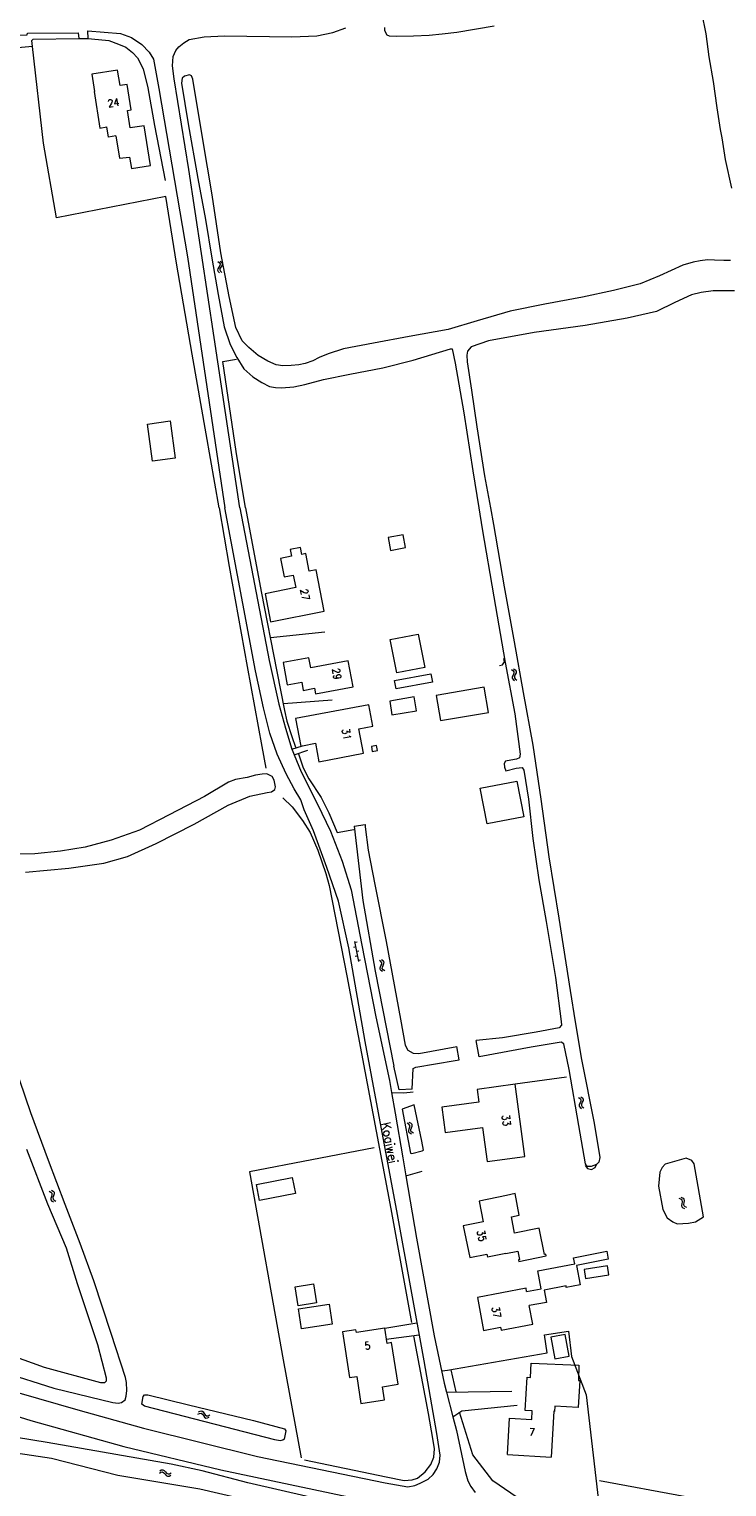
# Model space of a CAD drawing. Header units: metres. Extents: x 189705 to 199106, y 581686 to 588448.
# Tile 67 of 256: x 190660 to 190810, y 585789 to 586103. Entities that reach past the tile are written whole.
import ezdxf

# ---------------------------------------------------------------- set-up
doc = ezdxf.new("R2010")
doc.units = ezdxf.units.M
doc.layers.add('B-WA-OG-GBKN-G', color=7, linetype='Continuous', lineweight=18)
doc.styles.add('Style-STANDARD', font='STANDARD.shx')

msp = doc.modelspace()

# ---------------------------------------------------------------- linework, layer by layer
at = {"layer": 'B-WA-OG-GBKN-G'}
for p, q in [((190700.575, 586053.174), (190700.88, 586052.903)), ((190700.88, 586052.903), (190701.031, 586052.612)), ((190701.031, 586052.612), (190700.971, 586052.291)), ((190701.067, 586053.243), (190701.374, 586052.975)), ((190701.374, 586052.975), (190701.526, 586052.685)), ((190701.526, 586052.685), (190701.463, 586052.353)), ((190700.536, 586051.592), (190700.473, 586051.269)), ((190700.473, 586051.269), (190700.628, 586050.97)), ((190700.755, 586051.937), (190700.536, 586051.592)), ((190700.628, 586050.97), (190700.935, 586050.7)), ((190700.971, 586052.291), (190700.755, 586051.937)), ((190701.03, 586051.662), (190700.966, 586051.339)), ((190700.966, 586051.339), (190701.119, 586051.039)), ((190701.247, 586052.008), (190701.03, 586051.662)), ((190701.119, 586051.039), (190701.426, 586050.769)), ((190701.463, 586052.353), (190701.247, 586052.008)), ((190763.895, 585965.152), (190764.233, 585964.925)), ((190764.233, 585964.925), (190764.421, 585964.656)), ((190764.373, 585965.286), (190764.713, 585965.062)), ((190764.421, 585964.656), (190764.405, 585964.33)), ((190764.713, 585965.062), (190764.903, 585964.795)), ((190764.885, 585964.457), (190764.716, 585964.087)), ((190764.903, 585964.795), (190764.885, 585964.457)), ((190764.068, 585963.579), (190764.048, 585963.251)), ((190764.048, 585963.251), (190764.242, 585962.974)), ((190764.239, 585963.95), (190764.068, 585963.579)), ((190764.405, 585964.33), (190764.239, 585963.95)), ((190764.242, 585962.974), (190764.583, 585962.748)), ((190764.548, 585963.714), (190764.528, 585963.386)), ((190764.528, 585963.386), (190764.72, 585963.109)), ((190764.716, 585964.087), (190764.548, 585963.714)), ((190764.72, 585963.109), (190765.061, 585962.883)), ((190730.297, 585905.301), (190729.806, 585905.208)), ((190730.074, 585906.48), (190730.892, 585902.157)), ((190730.603, 585906.376), (190730.111, 585906.283)), ((190730.669, 585903.336), (190730.178, 585903.243)), ((190730.975, 585904.411), (190730.483, 585904.318)), ((190731.346, 585902.446), (190730.855, 585902.353)), ((190735.757, 585902.183), (190735.418, 585902.412)), ((190735.753, 585901.205), (190735.924, 585901.576)), ((190735.946, 585901.905), (190735.757, 585902.183)), ((190736.236, 585902.314), (190735.897, 585902.543)), ((190735.924, 585901.576), (190735.946, 585901.905)), ((190736.232, 585901.339), (190736.405, 585901.708)), ((190736.427, 585902.036), (190736.236, 585902.314)), ((190736.405, 585901.708), (190736.427, 585902.036)), ((190735.561, 585900.498), (190735.582, 585900.836)), ((190735.749, 585900.23), (190735.561, 585900.498)), ((190735.582, 585900.836), (190735.753, 585901.205)), ((190736.087, 585900.003), (190735.749, 585900.23)), ((190736.043, 585900.634), (190736.062, 585900.96)), ((190736.229, 585900.364), (190736.043, 585900.634)), ((190736.062, 585900.96), (190736.232, 585901.339)), ((190736.566, 585900.134), (190736.229, 585900.364)), ((190778.375, 585872.877), (190778.71, 585872.645)), ((190778.526, 585871.302), (190778.502, 585870.974)), ((190778.502, 585870.974), (190778.692, 585870.695)), ((190778.702, 585871.67), (190778.526, 585871.302)), ((190778.692, 585870.695), (190779.029, 585870.464)), ((190778.873, 585872.048), (190778.702, 585871.67)), ((190778.71, 585872.645), (190778.894, 585872.373)), ((190778.855, 585873.005), (190779.192, 585872.776)), ((190778.894, 585872.373), (190778.873, 585872.048)), ((190779.008, 585871.431), (190778.984, 585871.102)), ((190778.984, 585871.102), (190779.171, 585870.823)), ((190779.181, 585871.8), (190779.008, 585871.431)), ((190779.171, 585870.823), (190779.509, 585870.592)), ((190779.355, 585872.168), (190779.181, 585871.8)), ((190779.192, 585872.776), (190779.377, 585872.506)), ((190779.377, 585872.506), (190779.355, 585872.168)), ((190741.769, 585867.089), (190741.408, 585867.281)), ((190741.987, 585866.833), (190741.769, 585867.089)), ((190742.231, 585867.271), (190741.87, 585867.462)), ((190742.451, 585867.015), (190742.231, 585867.271)), ((190742.464, 585866.686), (190742.451, 585867.015)), ((190741.739, 585865.732), (190741.869, 585866.117)), ((190741.754, 585865.393), (190741.739, 585865.732)), ((190741.97, 585865.147), (190741.754, 585865.393)), ((190741.869, 585866.117), (190742, 585866.504)), ((190742.33, 585864.957), (190741.97, 585865.147)), ((190742, 585866.504), (190741.987, 585866.833)), ((190742.203, 585865.906), (190742.331, 585866.301)), ((190742.219, 585865.58), (190742.203, 585865.906)), ((190742.433, 585865.331), (190742.219, 585865.58)), ((190742.331, 585866.301), (190742.464, 585866.686)), ((190742.792, 585865.139), (190742.433, 585865.331)), ((190664.193, 585852.637), (190664.554, 585852.448)), ((190664.665, 585851.479), (190664.536, 585851.092)), ((190664.554, 585852.448), (190664.77, 585852.201)), ((190664.654, 585852.823), (190665.016, 585852.636)), ((190664.789, 585851.875), (190664.665, 585851.479)), ((190664.77, 585852.201), (190664.789, 585851.875)), ((190665.125, 585851.667), (190664.998, 585851.279)), ((190664.998, 585851.279), (190665.014, 585850.95)), ((190665.016, 585852.636), (190665.233, 585852.392)), ((190665.252, 585852.053), (190665.125, 585851.667)), ((190665.233, 585852.392), (190665.252, 585852.053)), ((190800.902, 585851.135), (190800.518, 585851.273)), ((190664.536, 585851.092), (190664.551, 585850.764)), ((190664.551, 585850.764), (190664.774, 585850.51)), ((190664.774, 585850.51), (190665.136, 585850.322)), ((190665.014, 585850.95), (190665.234, 585850.696)), ((190665.234, 585850.696), (190665.597, 585850.508)), ((190800.47, 585850.89), (190800.086, 585851.028)), ((190800.723, 585850.667), (190800.47, 585850.89)), ((190800.633, 585849.542), (190800.708, 585849.942)), ((190800.696, 585849.209), (190800.633, 585849.542)), ((190800.944, 585848.995), (190800.696, 585849.209)), ((190800.708, 585849.942), (190800.782, 585850.343)), ((190800.782, 585850.343), (190800.723, 585850.667)), ((190801.156, 585850.913), (190800.902, 585851.135)), ((190801.328, 585848.859), (190800.944, 585848.995)), ((190801.068, 585849.78), (190801.139, 585850.189)), ((190801.13, 585849.46), (190801.068, 585849.78)), ((190801.377, 585849.243), (190801.13, 585849.46)), ((190801.139, 585850.189), (190801.215, 585850.589)), ((190801.215, 585850.589), (190801.156, 585850.913)), ((190801.76, 585849.104), (190801.377, 585849.243)), ((190696.267, 585804.551), (190696.636, 585804.725)), ((190696.397, 585805.031), (190696.764, 585805.207)), ((190696.636, 585804.725), (190696.963, 585804.748)), ((190696.764, 585805.207), (190697.09, 585805.233)), ((190696.963, 585804.748), (190697.234, 585804.567)), ((190697.09, 585805.233), (190697.371, 585805.044)), ((190697.234, 585804.567), (190697.475, 585804.229)), ((190697.371, 585805.044), (190697.603, 585804.709)), ((190697.475, 585804.229), (190697.705, 585803.892)), ((190697.603, 585804.709), (190697.836, 585804.374)), ((190697.836, 585804.374), (190698.107, 585804.188)), ((190698.107, 585804.188), (190698.443, 585804.21)), ((190698.443, 585804.21), (190698.812, 585804.386)), ((190697.705, 585803.892), (190697.977, 585803.707)), ((190697.977, 585803.707), (190698.313, 585803.731)), ((190698.313, 585803.731), (190698.682, 585803.907)), ((190687.944, 585791.804), (190688.292, 585792.017)), ((190688.021, 585792.295), (190688.367, 585792.51)), ((190688.292, 585792.017), (190688.615, 585792.075)), ((190688.367, 585792.51), (190688.689, 585792.571)), ((190688.615, 585792.075), (190688.904, 585791.924)), ((190688.689, 585792.571), (190688.989, 585792.413)), ((190688.904, 585791.924), (190689.18, 585791.614)), ((190688.989, 585792.413), (190689.255, 585792.105)), ((190689.18, 585791.614), (190689.445, 585791.305)), ((190689.255, 585792.105), (190689.523, 585791.797)), ((190689.523, 585791.797), (190689.813, 585791.642)), ((190689.813, 585791.642), (190690.144, 585791.701)), ((190690.144, 585791.701), (190690.492, 585791.915)), ((190689.445, 585791.305), (190689.735, 585791.149)), ((190689.735, 585791.149), (190690.067, 585791.21)), ((190690.067, 585791.21), (190690.415, 585791.424))]:
    msp.add_line(p, q, dxfattribs=at)
at = {"layer": 'B-WA-OG-GBKN-G', "flags": 128}
for points in [[(190804.865, 586106.875), (190805.801, 586102.24), (190806.516, 586097.249), (190807.431, 586091.959), (190808.222, 586086.287)], [(190612.093, 586096.981), (190629.375, 586099.844), (190629.43, 586098.804), (190642.17, 586100.735), (190648.314, 586101.42), (190655.169, 586101.854), (190659.46, 586101.998), (190659.484, 586102.379), (190670.429, 586102.474), (190670.612, 586101.256), (190672.593, 586101.264), (190672.535, 586102.89), (190679.546, 586102.333), (190681.912, 586101.48), (190684.154, 586099.914), (190685.734, 586098.294), (190686.681, 586096.749), (190687.824, 586090.428), (190694.02, 586054.18), (190702.043, 586000)], [(190705.341, 586000), (190699.782, 586036.727), (190694.272, 586072.978), (190691.169, 586092.525), (190690.776, 586095.317), (190690.919, 586097.35), (190691.473, 586098.647), (190692.155, 586099.412), (190693.218, 586100.331), (190694.358, 586100.996), (190697.581, 586101.594), (190701.999, 586101.789), (190716.551, 586101.593), (190721.933, 586101.843), (190725.358, 586102.517), (190728.148, 586103.57)], [(190736.532, 586103.577), (190736.511, 586102.929), (190736.988, 586102.053), (190737.545, 586101.832), (190739.035, 586101.757), (190742.807, 586101.801), (190746.119, 586101.988), (190748.97, 586102.254), (190752.127, 586102.61), (190760.178, 586103.953)], [(190660.575, 586099.542), (190660.43, 586100.809), (190660.733, 586101.064), (190670.612, 586101.256)], [(190672.593, 586101.264), (190673.329, 586101.14), (190677.014, 586100.774), (190679.15, 586099.995), (190680.727, 586099.341), (190682.129, 586098.203), (190683.252, 586097.04), (190684.48, 586094.708), (190685.462, 586090.622), (190686.868, 586082.448), (190689.203, 586070.645)], [(190660.575, 586099.542), (190642.463, 586097.84), (190637.132, 586097.336), (190614.848, 586094.071), (190615.783, 586088.943)], [(190700.82, 586000), (190698.066, 586015.94), (190694.997, 586033.176), (190691.665, 586052.773), (190689.318, 586067.192), (190665.796, 586062.55), (190662.961, 586078.694), (190660.575, 586099.542)], [(190684.666, 586082.421), (190681.681, 586081.947), (190681.079, 586085.734), (190681.862, 586085.858), (190680.994, 586091.318), (190679.468, 586091.075), (190678.94, 586094.399), (190673.373, 586093.515)], [(190673.373, 586093.515), (190673.964, 586089.802), (190673.865, 586089.786)], [(190811.19, 586053.373), (190809.723, 586053.383), (190807.709, 586053.446), (190806.229, 586053.468), (190804.603, 586053.317), (190803.125, 586052.994), (190800.891, 586052.343), (190795.816, 586050.085), (190791.695, 586048.348), (190785.934, 586046.857), (190779.235, 586045.426), (190771.119, 586043.906), (190763.61, 586042.403), (190756.51, 586040.339), (190750.268, 586038.477), (190741.859, 586036.962), (190734.122, 586035.494), (190727.648, 586034.288), (190724.372, 586033.249), (190722.417, 586032.444), (190721.023, 586031.709), (190719.41, 586031.114), (190718.017, 586030.848), (190716.397, 586030.683), (190714.604, 586030.665), (190713.127, 586030.883), (190711.332, 586031.614), (190709.231, 586032.833), (190707.269, 586034.591), (190705.837, 586036.06), (190704.438, 586038.879), (190702.981, 586045.559), (190701.175, 586055.015), (190699.317, 586067.551), (190697.319, 586079.442), (190695.169, 586092.465), (190694.848, 586093.207), (190694.486, 586093.427), (190693.399, 586093.118)], [(190693.399, 586093.118), (190692.858, 586092.715), (190692.698, 586091.596), (190694.149, 586082.816), (190696.227, 586071.054), (190697.899, 586062.192), (190699.246, 586053.825), (190700.614, 586046.018), (190701.963, 586039.079), (190703.222, 586035.206), (190704.66, 586032.439), (190706.201, 586030.016), (190708.112, 586028.279), (190710.043, 586027.03), (190711.68, 586026.21), (190713, 586025.987), (190714.323, 586025.928), (190716.947, 586026.091), (190719.355, 586026.608), (190723.335, 586027.657), (190729.04, 586028.848), (190736.188, 586030.22), (190742.682, 586031.869), (190750.726, 586034.323), (190751.131, 586034.317), (190751.768, 586031.21), (190753.634, 586020.481), (190755.557, 586007.977), (190756.84, 586000)], [(190673.865, 586089.786), (190675.117, 586081.914), (190676.604, 586082.151)], [(190808.222, 586086.287), (190808.892, 586081.614), (190809.296, 586079.779), (190810.04, 586075.132), (190811.394, 586068.923)], [(190678.594, 586080.21), (190676.954, 586079.949), (190676.604, 586082.151)], [(190681.526, 586075.676), (190681.922, 586073.185), (190686.03, 586073.838), (190684.666, 586082.421)], [(190678.594, 586080.21), (190679.378, 586075.4), (190681.526, 586075.676)], [(190812.037, 586046.82), (190809.709, 586046.842), (190807.419, 586046.792), (190804.832, 586046.473), (190802.77, 586045.93), (190799.12, 586044.303), (190795.184, 586042.374), (190788.896, 586040.924), (190779.775, 586039.367), (190768.829, 586037.824), (190758.963, 586036.057), (190755.187, 586034.751), (190754.423, 586033.837), (190754.247, 586032.959), (190754.349, 586031.529), (190755.287, 586025.418), (190756.425, 586017.484), (190758.116, 586006.901), (190759.388, 586000)], [(190706.536, 586000), (190704.532, 586012.181), (190701.658, 586031.552), (190704.603, 586032.072)], [(190690.251, 586018.754), (190691.365, 586010.756), (190686.479, 586010.076), (190685.365, 586018.074), (190690.251, 586018.754)], [(190657.64, 585809.137), (190670.38, 585805.465), (190684.546, 585801.555), (190709.149, 585795.393), (190736.668, 585789.747), (190741.53, 585788.885), (190743.025, 585789.155), (190744.213, 585789.676), (190745.931, 585790.533), (190746.986, 585791.51), (190747.811, 585792.789), (190748.404, 585794.218), (190748.515, 585795.693), (190747.777, 585800.383), (190745.065, 585816.053), (190739.305, 585847.641), (190732.366, 585884.906), (190728.842, 585905.089), (190726.571, 585915.173), (190724.104, 585922.412), (190721.171, 585930.382), (190719.216, 585934.857), (190718.456, 585937.058), (190717.007, 585939.431), (190715.27, 585942.612), (190713.394, 585946.859), (190711.794, 585951.44), (190710.414, 585956.886), (190708.699, 585964.895), (190702.043, 586000)], [(190700.82, 586000), (190703.043, 585987.34), (190706.911, 585965.79), (190710.049, 585948.575), (190710.888, 585943.859)], [(190705.341, 586000), (190711.672, 585967.111), (190713.707, 585957.658), (190715.136, 585952.492), (190716.539, 585947.99), (190716.766, 585947.429), (190717.039, 585946.756), (190718.541, 585943.054), (190722.047, 585936.132), (190724.88, 585930.27), (190727.39, 585923.844), (190729.312, 585917.642), (190731.628, 585905.728), (190734.645, 585890.215), (190737.565, 585876.504), (190738.012, 585873.921), (190738.79, 585869.431), (190740.455, 585859.815), (190741.119, 585855.977), (190743.452, 585842.503), (190747.266, 585821.436), (190749.36, 585811.248), (190749.861, 585809.315), (190751.248, 585803.967), (190752.013, 585801.014), (190753.938, 585792.195), (190754.469, 585790.168), (190755.142, 585788.957), (190756.046, 585787.645)], [(190706.536, 586000), (190709.932, 585982.003), (190713.274, 585964.715), (190714.967, 585956.276), (190715.474, 585954.02), (190716.502, 585950.729), (190717.314, 585948.426)], [(190756.84, 586000), (190757.571, 585995.459), (190760.101, 585980.807), (190762.566, 585966.632), (190764.603, 585955.62), (190765.769, 585946.91), (190765.607, 585946.124), (190764.996, 585945.826), (190763.786, 585945.571), (190762.635, 585945.38), (190762.327, 585944.85), (190762.374, 585944.073), (190762.662, 585943.292), (190764.901, 585943.878), (190766.233, 585944.001), (190766.538, 585943.468), (190767.565, 585937.193), (190768.486, 585928.715), (190769.805, 585919.82), (190771.403, 585910.777), (190773.404, 585898.696), (190774.649, 585889.209), (190774.664, 585888.452)], [(190759.388, 586000), (190760.05, 585996.406)], [(190760.05, 585996.406), (190762.325, 585982.997), (190764.506, 585971.122), (190766.4, 585960.171), (190768.523, 585948.825), (190770.271, 585937.197), (190771.979, 585924.723), (190774.094, 585911.499), (190776.577, 585895.935), (190777.635, 585889.183), (190778.999, 585881.044), (190781.718, 585867.282), (190782.956, 585859.902), (190782.745, 585858.92), (190782.274, 585858.386), (190781.068, 585857.961), (190780.247, 585857.993), (190779.864, 585858.52), (190778.417, 585866.785), (190776.318, 585878.88), (190775.196, 585884.44), (190774.621, 585884.794), (190768.123, 585883.713), (190756.908, 585881.633)], [(190741.038, 585991.456), (190740.515, 585994.192), (190737.32, 585993.582), (190737.843, 585990.846), (190741.038, 585991.456)], [(190723.47, 585977.71), (190721.74, 585986.61), (190720.28, 585986.33), (190719.54, 585990.14), (190718.69, 585989.98), (190718.4, 585991.47), (190716.18, 585991.05), (190716.48, 585989.56), (190714.1, 585989.1), (190714.86, 585985.12), (190716.84, 585985.49)], [(190716.84, 585985.49), (190717.369, 585982.798), (190710.756, 585981.499), (190711.945, 585975.447), (190723.47, 585977.71)], [(190711.923, 585972.043), (190723.67, 585973.236)], [(190739.142, 585964.415), (190737.736, 585971.608), (190743.803, 585972.794), (190745.209, 585965.6), (190739.142, 585964.415)], [(190729.731, 585961.379), (190728.702, 585967.011), (190720.59, 585965.528), (190720.195, 585967.69), (190714.633, 585966.673), (190715.514, 585961.855), (190718.657, 585962.429), (190718.982, 585960.652), (190721.448, 585961.103), (190721.667, 585959.905), (190729.731, 585961.379)], [(190761.311, 585965.996), (190762, 585966.183), (190762.387, 585966.783), (190762.274, 585967.488)], [(190739.01, 585960.991), (190738.683, 585962.772), (190746.519, 585964.212), (190746.847, 585962.431), (190739.01, 585960.991)], [(190748.561, 585954.131), (190758.942, 585955.857), (190758.036, 585961.302), (190747.656, 585959.576), (190748.561, 585954.131)], [(190714.696, 585957.822), (190725.227, 585958.622)], [(190738.126, 585955.384), (190743.408, 585956.266), (190742.913, 585959.225), (190737.631, 585958.343), (190738.126, 585955.384)], [(190718.806, 585948.697), (190721.622, 585949.233), (190722.376, 585945.266), (190731.951, 585947.085), (190730.948, 585952.363), (190733.993, 585952.942), (190733.115, 585957.562), (190717.323, 585954.56), (190718.45, 585948.63), (190718.806, 585948.697)], [(190716.539, 585947.99), (190718.806, 585948.697)], [(190734.805, 585948.78), (190733.683, 585948.567), (190733.889, 585947.457), (190735.012, 585947.665), (190734.805, 585948.78)], [(190717.039, 585946.756), (190719.989, 585947.769)], [(190717.941, 585946.934), (190718.989, 585943.948), (190720.158, 585941.573), (190722.819, 585937.512), (190724.481, 585934.253), (190726.331, 585930.006), (190729.931, 585930.655)], [(190659.053, 585921.459), (190668.385, 585922.335), (190675.946, 585923.407), (190681.106, 585924.848), (190687.265, 585927.624), (190695.486, 585931.797), (190702.805, 585935.853), (190707.459, 585937.843), (190711.174, 585938.595), (190712.148, 585938.769), (190712.847, 585939.267), (190713.012, 585939.832), (190712.714, 585941.271), (190712.264, 585942.08), (190711.158, 585942.677), (190710.113, 585942.608), (190708.681, 585942.324), (190706.861, 585941.882), (190704.376, 585941.404), (190702.835, 585940.854), (190697.695, 585937.723), (190690.058, 585933.803), (190683.69, 585930.521), (190677.573, 585928.358), (190671.968, 585926.858), (190666.64, 585925.941), (190661.089, 585925.406), (190650.268, 585925.205)], [(190758.655, 585931.865), (190757.177, 585939.545), (190765.097, 585941.07), (190766.575, 585933.389), (190758.655, 585931.865)], [(190714.564, 585937.499), (190716.567, 585935.564), (190718.86, 585932.567), (190720.464, 585929.993), (190722.106, 585926.2), (190723.838, 585921.164), (190724.577, 585918.581), (190728.425, 585899.064), (190737.87, 585848.845), (190742.358, 585824.304)], [(190729.958, 585931.382), (190732.351, 585931.699)], [(190729.958, 585931.382), (190731.826, 585915.332), (190734.484, 585900.069), (190738.519, 585879.614)], [(190732.351, 585931.699), (190732.362, 585931.189), (190733.028, 585926.167), (190734.43, 585918.764), (190736.851, 585906.496), (190739.983, 585889.74), (190740.959, 585884.135), (190741.555, 585883.025), (190742.68, 585882.402), (190743.951, 585882.365), (190752.121, 585883.822)], [(190774.664, 585888.452), (190774.178, 585887.84), (190769.242, 585886.956), (190761.952, 585885.697), (190756.31, 585885.163)], [(190654.315, 585813.636), (190665.21, 585810.151), (190677.899, 585807.044), (190679.077, 585806.935), (190679.777, 585807.035), (190680.569, 585807.669), (190680.789, 585808.441), (190680.932, 585809.685), (190680.866, 585811.381), (190680.615, 585812.422), (190677.537, 585821.93), (190673.823, 585833.281), (190670.887, 585841.34), (190667.624, 585849.762), (190664.057, 585859.245), (190660.242, 585869.528), (190655.471, 585883.451)], [(190752.635, 585880.938), (190752.121, 585883.822)], [(190756.908, 585881.633), (190756.31, 585885.163)], [(190739.65, 585874.53), (190738.519, 585879.614)], [(190742.691, 585879.1), (190743.246, 585879.386), (190751.74, 585880.798), (190752.635, 585880.938)], [(190742.512, 585874.635), (190742.691, 585879.1)], [(190775.78, 585877.195), (190764.717, 585875.711)], [(190738.012, 585873.921), (190740.692, 585873.845), (190742.722, 585874.096)], [(190742.512, 585874.635), (190739.65, 585874.53)], [(190766.815, 585860.146), (190764.717, 585875.711), (190756.485, 585874.602), (190756.861, 585871.811), (190748.863, 585870.733), (190749.598, 585865.285), (190757.643, 585866.369), (190758.631, 585859.043), (190766.815, 585860.146)], [(190742.918, 585871.231), (190740.321, 585870.305)], [(190740.321, 585870.305), (190742.11, 585860.849), (190742.405, 585860.799), (190744.628, 585861.318), (190744.894, 585861.486), (190744.588, 585863.397), (190742.918, 585871.231)], [(190659.289, 585861.724), (190663.818, 585849.924), (190667.821, 585840.415), (190670.189, 585832.749), (190674.613, 585819.575), (190676.486, 585812.374), (190676.442, 585811.631), (190676.118, 585811.29), (190675.309, 585811.302), (190663.198, 585814.642), (190651.744, 585818.702), (190640.961, 585822.355), (190631.152, 585827.407), (190624.141, 585831.191)], [(190734.295, 585862.015), (190707.403, 585856.821), (190714.633, 585816.256), (190718.575, 585795.114)], [(190779.777, 585858.211), (190780.33, 585857.522), (190781.194, 585857.338), (190781.981, 585857.739), (190782.338, 585858.547)], [(190803.351, 585858.55), (190802.791, 585859.261), (190801.575, 585859.739), (190797.037, 585858.428), (190796.393, 585857.764), (190795.884, 585856.754), (190795.594, 585853.713), (190796.555, 585848.663), (190797.517, 585846.915), (190798.695, 585846.025), (190799.671, 585845.62), (190802.063, 585845.715), (190803.597, 585846.06), (190805.346, 585847.125), (190803.351, 585858.55)], [(190709.55, 585850.663), (190708.889, 585854.1), (190716.63, 585855.588), (190717.29, 585852.151), (190709.55, 585850.663)], [(190741.119, 585855.977), (190744.663, 585856.945)], [(190763.889, 585847.081), (190765.597, 585847.441), (190764.724, 585852.11), (190762.807, 585851.706), (190756.915, 585850.464), (190757.832, 585846.007)], [(190757.832, 585846.007), (190753.511, 585845.128), (190754.897, 585838.318)], [(190765.279, 585839.705), (190765.652, 585837.873), (190765.407, 585837.823), (190765.477, 585837.481), (190771.366, 585838.68), (190771.296, 585839.023), (190771.051, 585838.973), (190769.886, 585844.695), (190764.595, 585843.618), (190763.889, 585847.081)], [(190754.897, 585838.318), (190758.621, 585839.076), (190758.758, 585838.401)], [(190762.682, 585839.177), (190758.758, 585838.401)], [(190762.682, 585839.177), (190765.279, 585839.705)], [(190777.575, 585836.935), (190777.311, 585838.244), (190784.443, 585839.696), (190784.797, 585837.943), (190777.928, 585836.616)], [(190767.182, 585831.025), (190770.287, 585831.61), (190769.568, 585835.428), (190777.575, 585836.935)], [(190777.928, 585836.616), (190778.711, 585832.455), (190775.739, 585831.896), (190775.68, 585832.214), (190770.945, 585831.323), (190771.446, 585828.658), (190767.758, 585827.963)], [(190784.937, 585834.599), (190784.637, 585836.546), (190779.573, 585835.766), (190779.873, 585833.819), (190784.937, 585834.599)], [(190721.2, 585832.653), (190721.839, 585828.55), (190717.913, 585827.939), (190717.275, 585832.042), (190721.2, 585832.653)], [(190767.182, 585831.025), (190767.055, 585831.702), (190756.557, 585829.727), (190757.9, 585822.59), (190761.551, 585823.276), (190761.66, 585822.695), (190768.506, 585823.983), (190767.758, 585827.963)], [(190718.59, 585822.94), (190717.937, 585827.248), (190724.601, 585828.257), (190725.254, 585823.948), (190718.59, 585822.94)], [(190739.447, 585810.99), (190738.059, 585819.972), (190737.074, 585819.82), (190736.572, 585823.074), (190730.448, 585822.128), (190730.35, 585822.764), (190727.465, 585822.319), (190728.989, 585812.453), (190730.535, 585812.691), (190731.439, 585806.837), (190736.518, 585807.622), (190736.078, 585810.47), (190739.447, 585810.99)], [(190736.572, 585823.074), (190743.526, 585824.241)], [(190719.29, 585794.715), (190736.883, 585791.019), (190740.726, 585790.248), (190742.503, 585790.369), (190743.667, 585790.763), (190745.304, 585792.075), (190746.505, 585793.69), (190747.123, 585795.271), (190747.332, 585797.077), (190746.977, 585799.282), (190745.978, 585804.657), (190742.847, 585821.413)], [(190736.86, 585820.688), (190743.961, 585821.629)], [(190750.091, 585814.024), (190771.614, 585817.762), (190771.063, 585821.669), (190776.185, 585822.461), (190776.854, 585817.006), (190780.019, 585808.709), (190782.686, 585785.75), (190782.495, 585784.655), (190781.843, 585783.936), (190781.083, 585783.776), (190770.604, 585785.009), (190767.703, 585785.46), (190766.278, 585785.775), (190759.904, 585790.201), (190755.575, 585795.769), (190752.68, 585805.009)], [(190776.36, 585817.082), (190775.498, 585821.753), (190772.412, 585821.184), (190773.274, 585816.513), (190776.36, 585817.082)], [(190748.925, 585813.859), (190750.091, 585814.024)], [(190750.826, 585814.108), (190751.921, 585809.344)], [(190768.047, 585812.449), (190768.12, 585815.568), (190778.42, 585815.09), (190778.351, 585811.842)], [(190763.05, 585795.851), (190763.511, 585803.67), (190768.289, 585803.389), (190768.4, 585805.265), (190766.84, 585805.357), (190767.26, 585812.495), (190768.047, 585812.449)], [(190778.351, 585811.842), (190778.634, 585811.825), (190778.288, 585805.95), (190773.253, 585806.247), (190773.188, 585805.151), (190773.07, 585805.158), (190772.488, 585795.285)], [(190729.686, 585741.204), (190730.114, 585741.463), (190731.083, 585745.716), (190729.8, 585776.769), (190729.909, 585780.707), (190731.17, 585781.584), (190732.36, 585781.826), (190732.991, 585782.264), (190733, 585783.738), (190707.051, 585789.756), (190697.169, 585792.292), (190690.473, 585793.744), (190663.726, 585798.458), (190650.443, 585800.626), (190640.012, 585802.114), (190626.973, 585805.224), (190623.377, 585806.607), (190617.042, 585809.867)], [(190714.92, 585801.398), (190715.252, 585800.984), (190714.846, 585799.155), (190714.607, 585798.921), (190714.019, 585798.815), (190712.862, 585798.989), (190684.748, 585806.281), (190684.166, 585806.674), (190684.471, 585808.354), (190684.711, 585808.688), (190685.447, 585808.717), (190694.239, 585806.567), (190708.292, 585803.152), (190714.92, 585801.398)], [(190749.861, 585809.315), (190763.958, 585809.526)], [(190656.807, 585804.238), (190660.219, 585803.145), (190680.321, 585797.596), (190701.205, 585792.514), (190736.261, 585785.12), (190742.294, 585783.991), (190742.695, 585784.427), (190755.235, 585781.553)], [(190751.248, 585803.967), (190753.21, 585805.269), (190765.16, 585806.49)], [(190613.202, 585782.696), (190614.893, 585802.096), (190615.44, 585803.092), (190616.322, 585803.686), (190618.581, 585803.914), (190620.894, 585803.786), (190622.551, 585803.22), (190624.623, 585801.896), (190627.151, 585800.679), (190664.652, 585795.04), (190679.018, 585791.385), (190696.703, 585788.452), (190724.612, 585781.945), (190726.422, 585781.33), (190726.891, 585780.319), (190727.185, 585776.74), (190727.267, 585766.91), (190728.195, 585758.792), (190728.786, 585749.069), (190728.788, 585744.269), (190729.015, 585742.086), (190729.226, 585741.377), (190729.686, 585741.204)], [(190763.05, 585795.851), (190772.488, 585795.285)], [(190782.865, 585790.247), (190801.496, 585786.765)]]:
    msp.add_lwpolyline(points, dxfattribs=at)

# ---------------------------------------------------------------- texts
at = {"layer": 'B-WA-OG-GBKN-G', "style": 'Style-STANDARD'}
for s, height, rotation, p in [('24', 1.6, 8.97263, (190676.95, 586086.399)), ('27', 1.6, 282.11876, (190718.306, 585982.343)), ('29', 1.6, 280.30997, (190725.207, 585965.272)), ('31', 1.6, 280.78162, (190727.304, 585952.257)), ('Koaiwei', 2, 280.83791, (190735.818, 585867.282)), ('33', 1.6, 277.64387, (190761.831, 585869.039)), ('35', 1.6, 281.47848, (190756.468, 585844.086)), ('37', 1.6, 280.65836, (190759.615, 585827.575)), ('5', 1.6, 8.74616, (190732.323, 585818.412)), ('7', 1.6, 356.55951, (190767.642, 585799.925))]:
    msp.add_text(s, height=height, rotation=rotation, dxfattribs=at).set_placement(p)

doc.saveas('drawing.dxf')
